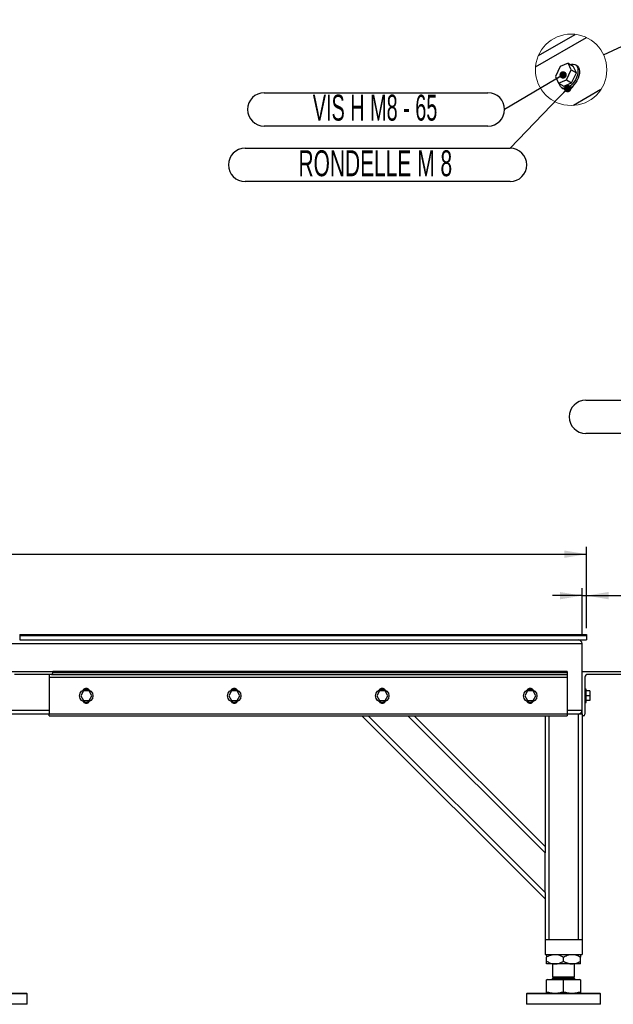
# Model space of a CAD drawing. Header units: millimetres. Extents: x 0 to 841, y 0 to 594.
# Tile 13 of 35: x 391 to 471, y 237 to 370. Entities that reach past the tile are written whole.
import ezdxf

# ---------------------------------------------------------------- set-up
doc = ezdxf.new("R2010")
doc.units = ezdxf.units.MM
doc.layers.add('COTES', color=1, linetype='Continuous')
doc.layers.add('NOTES', color=6, linetype='Continuous')
doc.layers.add('TRAIT-FORT', color=4, linetype='Continuous', lineweight=25)
doc.styles.add('SLDTEXTSTYLE5', font='TXT', dxfattribs={"width": 0.605})
doc.styles.add('SLDTEXTSTYLE8', font='TXT', dxfattribs={"width": 0.572692})
doc.dimstyles.new('SLDDIMSTYLE0', dxfattribs={"dimtxt": 3.5, "dimasz": 3, "dimexe": 0, "dimexo": 0.0625, "dimgap": 0.875, "dimtad": 1, "dimlfac": 10, "dimrnd": 1e-09, "dimzin": 12, "dimdsep": 46, "dimtxsty": 'SLDTEXTSTYLE5', "dimsah": 1, "dimcen": 0.09, "dimadec": 0, "dimazin": 3, "dimtfac": 1, "dimtofl": 0, "dimtmove": 0, "dimatfit": 3, "dimfxl": 0, "dimfrac": 2, "dimtolj": 1, "dimtzin": 12, "dimarcsym": 0})
doc.dimstyles.new('SLDDIMSTYLE1', dxfattribs={"dimtxt": 3.5, "dimasz": 3, "dimexe": 0, "dimexo": 0.0625, "dimgap": 0.875, "dimtad": 1, "dimlfac": 10, "dimrnd": 1e-09, "dimzin": 12, "dimdsep": 46, "dimtxsty": 'SLDTEXTSTYLE5', "dimsah": 1, "dimcen": 0.09, "dimadec": 0, "dimazin": 3, "dimtfac": 1, "dimtmove": 0, "dimatfit": 0, "dimfxl": 0, "dimfrac": 2, "dimtolj": 1, "dimtzin": 12, "dimarcsym": 0})
doc.dimstyles.new('SLDDIMSTYLE2', dxfattribs={"dimtxt": 0.18, "dimasz": 1, "dimexe": 0, "dimexo": 0.0625, "dimgap": 0, "dimtad": 0, "dimtih": 1, "dimtoh": 1, "dimdec": 0, "dimrnd": 1e-09, "dimzin": 0, "dimdsep": 46, "dimtxsty": 'Standard', "dimblk1": 'DOT', "dimblk2": 'DOT', "dimsah": 1, "dimcen": 0.09, "dimadec": 0, "dimazin": 0, "dimtfac": 1, "dimtdec": 0, "dimtofl": 0, "dimtmove": 0, "dimatfit": 3, "dimldrblk": 'DOT', "dimfxl": 0, "dimfrac": 2, "dimtolj": 1, "dimtzin": 0, "dimarcsym": 0})
doc.dimstyles.new('SLDDIMSTYLE3', dxfattribs={"dimtxt": 0.18, "dimasz": 3, "dimexe": 0, "dimexo": 0.0625, "dimgap": 0, "dimtad": 0, "dimtih": 1, "dimtoh": 1, "dimdec": 0, "dimrnd": 1e-09, "dimzin": 0, "dimdsep": 46, "dimtxsty": 'Standard', "dimblk1": 'NONE', "dimblk2": 'NONE', "dimsah": 1, "dimcen": 0.09, "dimadec": 0, "dimazin": 0, "dimtfac": 3, "dimtdec": 0, "dimtofl": 0, "dimtmove": 0, "dimatfit": 3, "dimldrblk": 'NONE', "dimfxl": 0, "dimfrac": 2, "dimtolj": 1, "dimtzin": 0, "dimarcsym": 0})

# ---------------------------------------------------------------- blocks, each defined once
blk = doc.blocks.new('_D_13')
at = {"layer": 'COTES', "color": 1}
for p, q in [((48.66, 287.2), (48.66, 298.79)), ((467.26, 287.8), (467.26, 298.79)), ((48.66, 297.79), (467.26, 297.79))]:
    blk.add_line(p, q, dxfattribs=at)
for points in [[(48.66, 297.79), (51.66, 297.29), (51.66, 298.29)], [(467.26, 297.79), (464.26, 298.29), (464.26, 297.29)]]:
    blk.add_solid(points, dxfattribs=at)
at = {"layer": 'COTES', "color": 1, "char_height": 3.5, "attachment_point": 1, "style": 'SLDTEXTSTYLE5'}
for s, insert in [('4186', (246.01, 302.3)), ('TOLES', (256.97, 302.3))]:
    blk.add_mtext(s, dxfattribs=dict(at, insert=insert))
blk = doc.blocks.new('_D_14')
at = {"layer": 'COTES', "color": 1}
for p, q in [((466.66, 286.7), (466.66, 293.19)), ((467.26, 287.8), (467.26, 293.19)), ((466.66, 292.19), (462.66, 292.19)), ((466.66, 292.19), (467.26, 292.19)), ((467.26, 292.19), (474.08, 292.19))]:
    blk.add_line(p, q, dxfattribs=at)
for points in [[(466.66, 292.19), (463.66, 292.69), (463.66, 291.69)], [(467.26, 292.19), (470.26, 291.69), (470.26, 292.69)]]:
    blk.add_solid(points, dxfattribs=at)
at = {"layer": 'COTES', "color": 1, "insert": (471.89, 296.7), "char_height": 3.5, "attachment_point": 1, "style": 'SLDTEXTSTYLE5'}
blk.add_mtext('6', dxfattribs=at)
blk = doc.blocks.new('_None')
blk = doc.blocks.new('SW_NOTE_13')
at = {"layer": 'NOTES', "color": 0}
for p, q in [((-32.49, 2.25), (-2.25, 2.25)), ((-2.25, -2.25), (-32.49, -2.25))]:
    blk.add_line(p, q, dxfattribs=at)
for centre, start, end in [((-32.49, 0), 90, 270), ((-2.25, 0), 270, 90)]:
    blk.add_arc(centre, 2.25, start, end, dxfattribs=at)
at = {"layer": 'NOTES', "color": 0, "insert": (-17.51, 1.99), "char_height": 3.5, "attachment_point": 2, "style": 'SLDTEXTSTYLE8'}
blk.add_mtext('VIS H M8 - 65', dxfattribs=at)
blk = doc.blocks.new('_Dot')
at = {"color": 0, "linetype": 'ByBlock', "lineweight": -2}
blk.add_line((-0.5, 0), (-1, 0), dxfattribs=at)
at = {"color": 0, "linetype": 'ByBlock', "const_width": 0.5}
blk.add_lwpolyline([(-0.25, 0, 1), (0.25, 0, 1)], format="xyb", close=True, dxfattribs=at)
blk = doc.blocks.new('SW_NOTE_14')
at = {"layer": 'NOTES', "color": 0}
for p, q in [((-35.83, 0), (0, 0)), ((0, -4.5), (-35.83, -4.5))]:
    blk.add_line(p, q, dxfattribs=at)
for centre, start, end in [((-35.83, -2.25), 90, 270), ((0, -2.25), 270, 90)]:
    blk.add_arc(centre, 2.25, start, end, dxfattribs=at)
at = {"layer": 'NOTES', "color": 0, "insert": (-18.23, -0.28), "char_height": 3.5, "attachment_point": 2, "style": 'SLDTEXTSTYLE5'}
blk.add_mtext('RONDELLE M 8', dxfattribs=at)
blk = doc.blocks.new('SW_NOTE_16')
at = {"layer": 'NOTES', "color": 0}
for p, q in [((-38.08, 2.25), (-2.25, 2.25)), ((-2.25, -2.25), (-38.08, -2.25))]:
    blk.add_line(p, q, dxfattribs=at)
for centre, start, end in [((-38.08, 0), 90, 270), ((-2.25, 0), 270, 90)]:
    blk.add_arc(centre, 2.25, start, end, dxfattribs=at)
at = {"layer": 'NOTES', "color": 0, "insert": (-20.39, 1.97), "char_height": 3.5, "attachment_point": 2, "style": 'SLDTEXTSTYLE5'}
blk.add_mtext('RONDELLE M 8', dxfattribs=at)

msp = doc.modelspace()

# ---------------------------------------------------------------- linework, layer by layer
at = {"color": 7, "linetype": 'Continuous', "lineweight": 18}
msp.add_circle((465.1862, 363.2665), 4.826, dxfattribs=at)
at = {"layer": 'TRAIT-FORT', "color": 4, "linetype": 'Continuous', "lineweight": 25}
for p, q in [((460.3763, 363.6599), (467.2501, 367.6281)), ((460.7593, 365.1874), (465.7358, 368.0603)), ((463.7181, 363.6961), (463.0792, 362.3485)), ((464.7716, 364.1547), (463.7181, 363.6961)), ((465.1862, 363.2656), (464.7716, 364.1547)), ((464.7716, 364.1547), (465.4787, 363.7465)), ((465.8933, 362.8574), (465.4787, 363.7465)), ((465.9518, 363.8353), (465.7397, 363.9578)), ((463.0792, 362.3485), (463.4937, 361.4595)), ((464.5472, 361.918), (465.1862, 363.2656)), ((465.1862, 363.2656), (465.8933, 362.8574)), ((465.2543, 361.5098), (465.8933, 362.8574)), ((463.4937, 361.4595), (464.5472, 361.918)), ((463.4937, 361.4595), (464.2008, 361.0512)), ((463.9398, 360.84), (464.152, 360.7175)), ((464.2008, 361.0512), (465.2543, 361.5098)), ((464.5472, 361.918), (465.2543, 361.5098)), ((464.9105, 360.7251), (464.9017, 360.7302)), ((464.9105, 360.7341), (464.9105, 360.7251)), ((464.9105, 360.7251), (464.9207, 360.5925)), ((465.4582, 361.1181), (465.5034, 361.092)), ((469.2024, 360.5898), (465.495, 358.4495)), ((390.6578, 286.2014), (390.6579, 286.2014)), ((390.6579, 286.9514), (467.2578, 286.9514)), ((390.6579, 286.9514), (390.6579, 286.8014)), ((390.6579, 286.8014), (467.2578, 286.8014)), ((390.6579, 286.8014), (390.6579, 286.2014)), ((390.6579, 286.2014), (467.2578, 286.2014)), ((467.2578, 286.9514), (467.2578, 286.8014)), ((467.2578, 286.8014), (467.2578, 286.2014)), ((389.1578, 285.7014), (466.6578, 285.7014)), ((466.6578, 276.7014), (466.6578, 285.7014)), ((389.1578, 281.9514), (395.1578, 281.9514)), ((394.9578, 281.5514), (389.9578, 281.5514)), ((394.6578, 281.5514), (394.6578, 281.1514)), ((394.6578, 281.1514), (464.6578, 281.1514)), ((394.6578, 281.1514), (394.6578, 276.1514)), ((394.9578, 281.5514), (464.6578, 281.5514)), ((464.6578, 281.9514), (395.1578, 281.9514)), ((395.1578, 281.7514), (395.1578, 281.9514)), ((464.6578, 281.7514), (395.1578, 281.7514)), ((464.6578, 281.9514), (464.6578, 281.7514)), ((464.6578, 281.7514), (464.6578, 281.5514)), ((464.6578, 281.5514), (464.6578, 281.1514)), ((464.6578, 281.1514), (464.6578, 276.1514)), ((466.6578, 281.9514), (472.6578, 281.9514)), ((467.0578, 281.1514), (467.0578, 276.1514)), ((472.4578, 281.5514), (467.4578, 281.5514)), ((467.2078, 279.5514), (467.0578, 279.5514)), ((467.2078, 277.7514), (467.2078, 279.5514)), ((399.2826, 279.3014), (398.9073, 278.6514)), ((398.9073, 278.6514), (399.2826, 278.0014)), ((400.0331, 279.3014), (399.2826, 279.3014)), ((400.4084, 278.6514), (400.0331, 279.3014)), ((400.0331, 278.0014), (400.4084, 278.6514)), ((419.2826, 279.3014), (418.9073, 278.6514)), ((418.9073, 278.6514), (419.2826, 278.0014)), ((420.0331, 279.3014), (419.2826, 279.3014)), ((420.4084, 278.6514), (420.0331, 279.3014)), ((420.0331, 278.0014), (420.4084, 278.6514)), ((439.2826, 279.3014), (438.9073, 278.6514)), ((438.9073, 278.6514), (439.2826, 278.0014)), ((440.0331, 279.3014), (439.2826, 279.3014)), ((440.4084, 278.6514), (440.0331, 279.3014)), ((440.0331, 278.0014), (440.4084, 278.6514)), ((459.2826, 279.3014), (458.9073, 278.6514)), ((458.9073, 278.6514), (459.2826, 278.0014)), ((460.0331, 279.3014), (459.2826, 279.3014)), ((460.4084, 278.6514), (460.0331, 279.3014)), ((460.0331, 278.0014), (460.4084, 278.6514)), ((467.7078, 279.3014), (467.2078, 279.3014)), ((467.7078, 278.6514), (467.2078, 278.6514)), ((467.7078, 279.3014), (467.7078, 278.6514)), ((467.7078, 278.6514), (467.7078, 278.0014)), ((399.2826, 278.0014), (400.0331, 278.0014)), ((419.2826, 278.0014), (420.0331, 278.0014)), ((439.2826, 278.0014), (440.0331, 278.0014)), ((459.2826, 278.0014), (460.0331, 278.0014)), ((467.0578, 277.7514), (467.2078, 277.7514)), ((467.7078, 278.0014), (467.2078, 278.0014)), ((389.5578, 276.7014), (394.6578, 276.7014)), ((389.5578, 276.2014), (394.6578, 276.2014)), ((464.6578, 276.1514), (394.6578, 276.1514)), ((394.6578, 275.9514), (394.6578, 276.1514)), ((394.6578, 275.9514), (464.6578, 275.9514)), ((461.658, 251.2014), (436.908, 275.9514)), ((437.7566, 275.9514), (461.658, 252.0499)), ((461.658, 257.4239), (443.1306, 275.9514)), ((443.9791, 275.9514), (461.658, 258.2724)), ((461.658, 275.9514), (461.658, 258.2581)), ((462.158, 275.9514), (462.158, 245.7014)), ((464.6578, 276.7014), (466.6578, 276.7014)), ((464.6578, 276.2014), (466.1578, 276.2014)), ((464.6578, 276.1514), (464.6578, 275.9514)), ((466.1578, 276.2014), (466.1578, 245.7014)), ((466.1578, 276.2014), (466.6578, 276.2014)), ((466.6578, 276.2014), (466.6578, 276.7014)), ((466.6578, 276.2014), (466.6578, 245.7014)), ((466.8578, 275.9514), (466.6578, 275.9514)), ((461.658, 258.2581), (461.658, 257.4239)), ((461.658, 252.0499), (461.658, 257.4239)), ((461.658, 252.0499), (461.658, 251.2157)), ((461.658, 251.2157), (461.658, 245.7014)), ((461.6579, 245.7014), (461.6579, 243.7014)), ((461.6579, 245.7014), (466.6579, 245.7014)), ((466.6579, 245.7014), (466.6579, 243.7014)), ((461.6579, 243.7014), (466.6579, 243.7014)), ((461.8579, 242.7772), (461.8579, 243.3456)), ((463.0079, 242.4214), (461.8579, 242.4214)), ((462.6579, 242.4214), (462.6579, 240.6714)), ((465.3079, 242.4214), (463.0079, 242.4214)), ((464.1579, 242.7772), (464.1579, 243.3456)), ((466.4579, 242.4214), (465.3079, 242.4214)), ((465.6579, 240.6714), (465.6579, 242.4214)), ((466.4579, 242.7772), (466.4579, 243.3456)), ((461.8579, 238.6568), (461.8579, 240.2414)), ((464.1579, 240.2414), (461.8579, 240.2414)), ((462.0229, 240.3114), (461.9529, 240.2414)), ((462.0229, 240.3214), (462.0229, 240.3114)), ((462.0229, 240.3214), (465.2254, 240.3214)), ((462.0229, 240.3114), (465.2254, 240.3114)), ((462.8474, 240.6714), (462.6579, 240.4819)), ((462.6579, 240.6714), (464.9079, 240.6714)), ((462.6579, 240.4819), (462.6579, 240.4214)), ((462.6579, 240.4819), (465.6579, 240.4819)), ((462.6579, 240.4214), (464.9079, 240.4214)), ((464.1579, 238.6568), (464.1579, 240.2414)), ((466.4579, 240.2414), (464.1579, 240.2414)), ((464.9079, 240.6714), (465.6579, 240.6714)), ((464.9079, 240.4214), (465.6579, 240.4214)), ((465.2254, 240.3214), (466.2929, 240.3214)), ((465.2254, 240.3114), (466.2929, 240.3114)), ((465.6579, 240.4819), (465.4685, 240.6714)), ((465.6579, 240.4214), (465.6579, 240.4819)), ((466.2929, 240.3114), (466.2929, 240.3214)), ((466.3629, 240.2414), (466.2929, 240.3114)), ((466.4579, 240.2414), (466.4579, 238.6568)), ((391.6579, 238.3514), (381.6579, 238.3514)), ((381.7579, 238.4514), (391.5579, 238.4514)), ((391.6579, 238.3514), (391.5579, 238.4514)), ((391.6579, 236.9514), (391.6579, 238.3514)), ((459.2579, 238.4514), (459.1579, 238.3514)), ((459.1579, 238.3514), (459.1579, 236.9514)), ((469.1579, 238.3514), (459.1579, 238.3514)), ((459.2579, 238.4514), (469.0579, 238.4514)), ((469.1579, 238.3514), (469.0579, 238.4514)), ((469.1579, 236.9514), (469.1579, 238.3514)), ((391.6579, 236.9514), (382.7237, 236.9514)), ((467.2437, 236.9514), (459.1579, 236.9514)), ((469.1579, 236.9514), (467.2437, 236.9514))]:
    msp.add_line(p, q, dxfattribs=at)
at = {"layer": 'TRAIT-FORT', "color": 4, "linetype": 'Continuous', "lineweight": 25, "flags": 128}
for points in [[(465.0755, 363.9793), (465.2188, 364.0208), (465.4556, 364.0407), (465.6672, 363.9933), (465.845, 363.8807), (465.9816, 363.7075), (466.0714, 363.4806), (466.1108, 363.2095), (466.0982, 362.9052), (466.034, 362.5801), (465.921, 362.2476), (465.7637, 361.9214), (465.5686, 361.6146), (465.3436, 361.34), (465.098, 361.1087), (464.8419, 360.9303), (464.5856, 360.812), (464.3397, 360.7586), (464.1144, 360.7724), (463.9187, 360.8528), (463.7607, 360.9964), (463.6469, 361.1975), (463.589, 361.4044)], [(465.9518, 363.8353), (466.0571, 363.7583), (466.1937, 363.585), (466.2835, 363.3581), (466.3229, 363.087), (466.3103, 362.7827), (466.2462, 362.4576), (466.1332, 362.1252), (465.9758, 361.7989), (465.7807, 361.4922), (465.5558, 361.2176), (465.3102, 360.9863), (465.054, 360.8078), (464.7977, 360.6895), (464.5519, 360.6361), (464.3265, 360.6499), (464.152, 360.7175)], [(464.4971, 360.6333), (464.5888, 360.5754), (464.7581, 360.5475), (464.9513, 360.5935), (465.1525, 360.7097), (465.3456, 360.8867), (465.515, 361.1101), (465.6067, 361.2739)], [(465.1267, 360.8672), (465.3052, 360.8585), (465.3177, 360.8601)], [(465.2825, 360.8294), (465.2348, 360.9363), (465.2305, 360.9496)]]:
    msp.add_lwpolyline(points, dxfattribs=at)
at = {"layer": 'TRAIT-FORT', "color": 4, "linetype": 'Continuous', "lineweight": 25}
for centre in [(399.6578, 278.6514), (419.6578, 278.6514), (439.6578, 278.6514), (459.6578, 278.6514)]:
    msp.add_circle(centre, 0.9, dxfattribs=at)
for centre, radius, start, end in [((466.1578, 285.7014), 0.5, 0, 90), ((394.9578, 281.7514), 0.2, 270, 0), ((467.4578, 281.1514), 0.4, 90, 180), ((399.6578, 279.1514), 0.5, 37.789597, 144.361745), ((419.6578, 279.1514), 0.5, 37.789597, 144.361745), ((439.6578, 279.1514), 0.5, 37.789597, 144.361745), ((459.6578, 279.1514), 0.5, 37.789597, 144.361745), ((399.6578, 278.1514), 0.5, 218.220957, 324.330315), ((419.6578, 278.1514), 0.5, 218.220957, 324.330315), ((439.6578, 278.1514), 0.5, 218.220957, 324.330315), ((459.6578, 278.1514), 0.5, 218.220957, 324.330315), ((466.1578, 276.7014), 0.5, 270, 0), ((466.8578, 276.1514), 0.2, 270, 0), ((462.5579, 240.4214), 0.1, 270, 360), ((465.7579, 240.4214), 0.1, 180, 270)]:
    msp.add_arc(centre, radius, start, end, dxfattribs=at)
for points, knots in [([(461.8579, 243.3456), (461.9927, 243.4174), (462.2403, 243.5493), (462.6283, 243.6761), (462.8803, 243.6929), (463.0079, 243.7014)], [0, 0, 0, 0, 0.3707742, 0.68118194, 1, 1, 1, 1]), ([(461.8579, 243.7014), (461.8579, 243.6963), (461.8579, 243.686), (461.8579, 243.6068), (461.8579, 243.4935), (461.8579, 243.395), (461.8579, 243.3456)], [0, 0, 0, 0, 0.249577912, 0.504364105, 0.751046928, 1, 1, 1, 1]), ([(463.0079, 243.7014), (463.0281, 243.7012), (463.1892, 243.6994), (463.4956, 243.6485), (463.8581, 243.5105), (464.0739, 243.3917), (464.1579, 243.3456)], [0, 0, 0, 0, 0.05039955, 0.40261353, 0.76758847, 1, 1, 1, 1]), ([(464.1579, 243.3456), (464.2358, 243.3886), (464.392, 243.4748), (464.6382, 243.5799), (464.8956, 243.6587), (465.1214, 243.6967), (465.2598, 243.7002), (465.3079, 243.7014)], [0, 0, 0, 0, 0.215517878, 0.432228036, 0.654460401, 0.879692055, 1, 1, 1, 1]), ([(465.3079, 243.7014), (465.4079, 243.6963), (465.61, 243.686), (465.9042, 243.6068), (466.1886, 243.4935), (466.3679, 243.395), (466.4579, 243.3456)], [0, 0, 0, 0, 0.24957791, 0.50436411, 0.75104693, 1, 1, 1, 1]), ([(466.4579, 243.7014), (466.4579, 243.6963), (466.4579, 243.686), (466.4579, 243.6068), (466.4579, 243.4935), (466.4579, 243.395), (466.4579, 243.3456)], [0, 0, 0, 0, 0.24957791, 0.50436411, 0.75104693, 1, 1, 1, 1]), ([(461.8579, 242.7772), (461.9927, 242.7054), (462.2403, 242.5734), (462.6283, 242.4467), (462.8803, 242.4299), (463.0079, 242.4214)], [0, 0, 0, 0, 0.3707742, 0.68118194, 1, 1, 1, 1]), ([(461.8579, 242.4214), (461.8579, 242.4264), (461.8579, 242.4367), (461.8579, 242.516), (461.8579, 242.6292), (461.8579, 242.7277), (461.8579, 242.7772)], [0, 0, 0, 0, 0.24957791, 0.50436411, 0.75104693, 1, 1, 1, 1]), ([(463.0079, 242.4214), (463.0281, 242.4216), (463.1892, 242.4234), (463.4956, 242.4743), (463.8581, 242.6123), (464.0739, 242.731), (464.1579, 242.7772)], [0, 0, 0, 0, 0.050399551, 0.402613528, 0.76758847, 1, 1, 1, 1]), ([(464.1579, 242.7772), (464.2358, 242.7342), (464.392, 242.6479), (464.6382, 242.5429), (464.8956, 242.4641), (465.1214, 242.4261), (465.2598, 242.4226), (465.3079, 242.4214)], [0, 0, 0, 0, 0.215517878, 0.432228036, 0.654460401, 0.879692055, 1, 1, 1, 1]), ([(465.3079, 242.4214), (465.4079, 242.4264), (465.61, 242.4367), (465.9042, 242.516), (466.1886, 242.6292), (466.3679, 242.7277), (466.4579, 242.7772)], [0, 0, 0, 0, 0.24957791, 0.50436411, 0.75104693, 1, 1, 1, 1]), ([(466.4579, 242.4214), (466.4579, 242.4264), (466.4579, 242.4367), (466.4579, 242.516), (466.4579, 242.6292), (466.4579, 242.7277), (466.4579, 242.7772)], [0, 0, 0, 0, 0.24957791, 0.50436411, 0.75104693, 1, 1, 1, 1]), ([(461.8579, 238.6568), (461.9508, 238.6274), (462.1367, 238.5686), (462.4221, 238.5041), (462.713, 238.4598), (462.9094, 238.4542), (463.0079, 238.4514)], [0, 0, 0, 0, 0.247268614, 0.495362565, 0.746874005, 1, 1, 1, 1]), ([(461.8579, 238.4514), (461.8579, 238.4617), (461.8579, 238.4827), (461.8579, 238.5983), (461.8579, 238.6568)], [0, 0, 0, 0, 0.49451073, 1, 1, 1, 1]), ([(463.0079, 238.4514), (463.2006, 238.4617), (463.5903, 238.4827), (463.9673, 238.5983), (464.1579, 238.6568)], [0, 0, 0, 0, 0.494510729, 1, 1, 1, 1]), ([(464.1579, 238.6568), (464.3447, 238.5994), (464.7217, 238.4835), (465.1113, 238.4621), (465.3079, 238.4514)], [0, 0, 0, 0, 0.49545796, 1, 1, 1, 1]), ([(465.3079, 238.4514), (465.5006, 238.4617), (465.8903, 238.4827), (466.2673, 238.5983), (466.4579, 238.6568)], [0, 0, 0, 0, 0.49451073, 1, 1, 1, 1]), ([(466.4579, 238.6568), (466.4579, 238.6274), (466.4579, 238.5686), (466.4579, 238.5041), (466.4579, 238.4598), (466.4579, 238.4542), (466.4579, 238.4514)], [0, 0, 0, 0, 0.24726861, 0.49536257, 0.74687401, 1, 1, 1, 1])]:
    msp.add_open_spline(points, degree=3, knots=knots, dxfattribs=at)

# ---------------------------------------------------------------- block references
at = {"layer": 'NOTES', "color": 211}
for name, p in [('SW_NOTE_13', (456.1989, 357.9106)), ('SW_NOTE_14', (456.9482, 352.6654)), ('SW_NOTE_16', (505.2452, 316.3575))]:
    msp.add_blockref(name, p, dxfattribs=at)

# ---------------------------------------------------------------- dimensions: what is measured, and where the dimension line sits
at = {"layer": 'COTES', "color": 1}
dim = msp.add_linear_dim(base=(467.2578, 297.7901), p1=(48.6578, 286.2014), p2=(467.2578, 286.8014), angle=0, text='<>  TOLES', dimstyle='SLDDIMSTYLE0', dxfattribs=at)
dim.commit()
dim.dimension.update_dxf_attribs({"geometry": '_D_13', "text_midpoint": (257.9578, 297.7901), "dimtype": 160})
dim = msp.add_linear_dim(base=(467.2578, 292.1858), p1=(466.6578, 285.7014), p2=(467.2578, 286.8014), angle=0, dimstyle='SLDDIMSTYLE1', dxfattribs=at)
dim.commit()
dim.dimension.update_dxf_attribs({"geometry": '_D_14', "text_midpoint": (472.9868, 292.1858), "dimtype": 160})

# ---------------------------------------------------------------- leaders
at = {"color": 7, "linetype": 'Continuous', "lineweight": 18, "has_arrowhead": 0}
msp.add_leader([(469.5639, 365.2969), (479.7882, 370.0411)], dimstyle='SLDDIMSTYLE3', dxfattribs=at)
at = {"layer": 'NOTES', "color": 211}
for points in [[(464.1042, 362.5713), (456.1989, 357.9106)], [(464.7115, 360.7251), (456.9482, 352.6654)]]:
    msp.add_leader(points, dimstyle='SLDDIMSTYLE2', dxfattribs=at)

doc.saveas('drawing.dxf')
